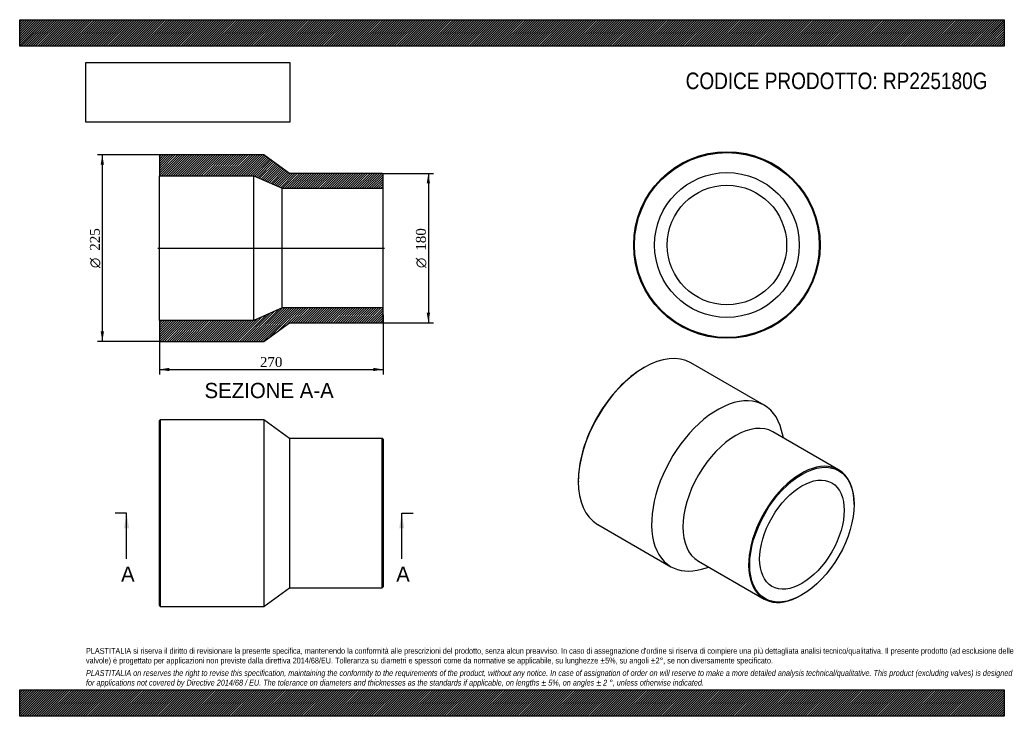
# Model space of a CAD drawing. Header units: millimetres. Extents: x 0 to 1188, y 0 to 840.
import ezdxf
from ezdxf.enums import TextEntityAlignment as Align
from ezdxf.lldxf.tags import DXFTag

# ---------------------------------------------------------------- set-up
doc = ezdxf.new("R2010")
doc.units = ezdxf.units.MM
doc.header["$LTSCALE"] = 4
for name, color, linetype in [('Default', 7, 'Continuous'), ('DV4_Default', 7, 'Continuous'), ('RP225180G', 7, 'Continuous')]:
    doc.layers.add(name, color=color, linetype=linetype)
doc.styles.add('SEACAD_Solid_Edge_ANSI', font='seans.ttf')
doc.styles.add('SEACAD_Solid_Edge_ANSI1_Symbols', font='semeca1.ttf')
doc.styles.add('SEACAD_Times_New_Roman', font='times.ttf')
tags = doc.linetypes.add('CENTER2', pattern=[28.575, 19.05, -3.175, 3.175, -3.175]).pattern_tags.tags
tags[10:11] = [DXFTag(74, 4), DXFTag(75, 0), DXFTag(340, '0'), DXFTag(46, 0.0), DXFTag(50, 0.0), DXFTag(44, 0.0), DXFTag(45, 0.0)]
tags[8:9] = [DXFTag(74, 4), DXFTag(75, 0), DXFTag(340, '0'), DXFTag(46, 0.0), DXFTag(50, 0.0), DXFTag(44, 0.0), DXFTag(45, 0.0)]
tags[6:7] = [DXFTag(74, 4), DXFTag(75, 0), DXFTag(340, '0'), DXFTag(46, 0.0), DXFTag(50, 0.0), DXFTag(44, 0.0), DXFTag(45, 0.0)]
tags[4:5] = [DXFTag(74, 4), DXFTag(75, 0), DXFTag(340, '0'), DXFTag(46, 0.0), DXFTag(50, 0.0), DXFTag(44, 0.0), DXFTag(45, 0.0)]
doc.dimstyles.new('ANSImm', dxfattribs={"dimtxt": 12, "dimasz": 12, "dimexe": 6, "dimexo": 0, "dimgap": 3, "dimtad": 1, "dimdsep": 46, "dimtxsty": 'SEACAD_Times_New_Roman', "dimblk1": '_SE_FILLED', "dimblk2": '_SE_FILLED', "dimsah": 1, "dimcen": 6, "dimazin": 0, "dimtfac": 0.85, "dimtdec": 3, "dimtofl": 0, "dimtmove": 0, "dimatfit": 3, "dimfxl": 1, "dimarcsym": 0})
picture_1 = doc.add_image_def('image1.jpg', size_in_pixel=(4302, 1260))

# ---------------------------------------------------------------- blocks, each defined once
blk = doc.blocks.new('SE')
at = {"layer": 'RP225180G', "color": 7, "linetype": 'Continuous'}
for p, q in [((169.5, 357.5), (168.5, 356.5)), ((168.5, 133.5), (168.5, 356.5)), ((169.5, 357.5), (169.5, 132.5)), ((294.5, 357.5), (169.5, 357.5)), ((294.5, 357.5), (294.5, 132.5)), ((325.5, 335), (294.5, 357.5)), ((325.5, 335), (325.5, 155)), ((437.5, 335), (325.5, 335)), ((437.5, 155), (437.5, 335)), ((438.5, 334), (437.5, 335)), ((438.5, 334), (438.5, 156)), ((294.5, 132.5), (325.5, 155)), ((325.5, 155), (437.5, 155)), ((437.5, 155), (438.5, 156)), ((168.5, 133.5), (169.5, 132.5)), ((169.5, 132.5), (294.5, 132.5))]:
    blk.add_line(p, q, dxfattribs=at)
blk = doc.blocks.new('SE1')
at = {"layer": 'RP225180G', "color": 7, "linetype": 'Continuous'}
for p, q in [((753.6, 420.7), (752.9, 420.2)), ((898.3, 375.2), (809.9, 426.2)), ((921.4, 335.9), (919.2, 344.7)), ((988.1, 297.3), (908.9, 343.1)), ((674.1, 283.7), (674.1, 282.9)), ((1006.8, 255.3), (1006.8, 256.1)), ((697.4, 231.4), (785.8, 180.3)), ((818.9, 187.2), (898.1, 141.4)), ((822.6, 177.5), (831.4, 180)), ((943.1, 145.9), (943.8, 146.3))]:
    blk.add_line(p, q, dxfattribs=at)
for centre, major_axis, start_param, end_param in [((753.6, 328.8), (-56.3, -97.4), 3.141593, 6.283185), ((752.9, 329.2), (55.8, 96.6), 0.785398, 2.356195), ((842, 277.8), (-56.3, -97.4), 2.602657, 6.283185), ((863.9, 265.1), (-45, -77.9), 3.141593, 6.283185), ((943.1, 219.4), (45, 77.9), 0, 3.926991), ((943.1, 219.4), (45, 77.9), 5.497787, 6.283185), ((842, 277.8), (-56.3, -97.4), 0, 0.538935)]:
    blk.add_ellipse(centre, major_axis=major_axis, ratio=0.57735, start_param=start_param, end_param=end_param, dxfattribs=at)
for major_axis in [(-44.5, -77.1), (-36.1, -62.4)]:
    blk.add_ellipse((943.8, 219), major_axis=major_axis, ratio=0.57735, dxfattribs=at)
blk = doc.blocks.new('SE2')
at = {"layer": 'RP225180G', "color": 7, "linetype": 'Continuous'}
for radius in [112.5, 111.5, 87.3, 72.1]:
    blk.add_circle((853.3, 568.3), radius, dxfattribs=at)
blk = doc.blocks.new('SE4')
at = {"color": 7, "linetype": 'Continuous', "style": 'SEACAD_Solid_Edge_ANSI'}
blk.add_text('A', height=18.4, dxfattribs=at).set_placement((122.3, 180.6), align=Align.TOP_LEFT)
blk = doc.blocks.new('SE5')
at = {"color": 7, "linetype": 'Continuous', "style": 'SEACAD_Solid_Edge_ANSI'}
blk.add_text('A', height=18.4, dxfattribs=at).set_placement((454.3, 180.6), align=Align.TOP_LEFT)
blk = doc.blocks.new('SEANNOT_GROUP')
at = {"linetype": 'Continuous'}
blk.add_hatch(color=7, dxfattribs=at).paths.add_polyline_path([(132, 226.6), (129, 245), (125.9, 226.6)])
at = {"color": 7, "linetype": 'Continuous'}
blk.add_lwpolyline([(129, 189.8), (129, 245)], dxfattribs=at)
blk = doc.blocks.new('SEANNOT_GROUP1')
at = {"linetype": 'Continuous'}
blk.add_hatch(color=7, dxfattribs=at).paths.add_polyline_path([(464, 226.6), (461, 245), (457.9, 226.6)])
at = {"color": 7, "linetype": 'Continuous'}
blk.add_lwpolyline([(461, 189.8), (461, 245)], dxfattribs=at)
blk = doc.blocks.new('SE3')
at = {"layer": 'Default', "color": 7, "linetype": 'CENTER2'}
for p, q in [((129, 245), (115.2, 245)), ((461, 245), (474.8, 245))]:
    blk.add_line(p, q, dxfattribs=at)
at = {"layer": 'Default', "color": 7, "linetype": 'CENTER2', "const_width": 0.0001}
blk.add_lwpolyline([(129, 245), (461, 245)], dxfattribs=at)
at = {"layer": 'Default'}
for name in ['SEANNOT_GROUP', 'SEANNOT_GROUP1', 'SE4', 'SE5']:
    blk.add_blockref(name, (0, 0), dxfattribs=at)
blk = doc.blocks.new('SE6')
at = {"layer": 'RP225180G', "linetype": 'Continuous'}
h = blk.add_hatch(dxfattribs=at)
h.set_pattern_fill('LINE', scale=0.62992, angle=45, style=0)
h.paths.add_polyline_path([(325.5, 654.6), (294.5, 677.1), (169.5, 677.1), (168.5, 676.1), (168.5, 651.9), (282.5, 651.9), (316.5, 636.7), (438.5, 636.7), (438.5, 653.6), (437.5, 654.6)])
h = blk.add_hatch(dxfattribs=at)
h.set_pattern_fill('LINE', scale=0.62992, angle=45, style=0)
h.paths.add_polyline_path([(294.5, 452.1), (325.5, 474.6), (437.5, 474.6), (438.5, 475.6), (438.5, 492.5), (316.5, 492.5), (282.5, 477.3), (168.5, 477.3), (168.5, 453.1), (169.5, 452.1)])
at = {"layer": 'DV4_Default', "color": 7, "linetype": 'CENTER2'}
blk.add_line((166.7, 564.6), (440.2, 564.6), dxfattribs=at)
at = {"layer": 'RP225180G', "color": 7, "linetype": 'Continuous'}
for p, q in [((168.5, 676.1), (169.5, 677.1)), ((168.5, 676.1), (168.5, 651.9)), ((294.5, 677.1), (169.5, 677.1)), ((325.5, 654.6), (294.5, 677.1)), ((437.5, 654.6), (325.5, 654.6)), ((437.5, 654.6), (438.5, 653.6)), ((438.5, 636.7), (438.5, 653.6)), ((168.5, 477.3), (168.5, 651.9)), ((168.5, 651.9), (282.5, 651.9)), ((282.5, 477.3), (282.5, 651.9)), ((282.5, 651.9), (316.5, 636.7)), ((316.5, 492.5), (316.5, 636.7)), ((316.5, 636.7), (438.5, 636.7)), ((438.5, 492.5), (438.5, 636.7)), ((316.5, 492.5), (282.5, 477.3)), ((438.5, 492.5), (316.5, 492.5)), ((438.5, 475.6), (438.5, 492.5)), ((282.5, 477.3), (168.5, 477.3)), ((168.5, 477.3), (168.5, 453.1)), ((438.5, 475.6), (437.5, 474.6)), ((294.5, 452.1), (325.5, 474.6)), ((325.5, 474.6), (437.5, 474.6)), ((169.5, 452.1), (168.5, 453.1)), ((169.5, 452.1), (294.5, 452.1))]:
    blk.add_line(p, q, dxfattribs=at)
blk = doc.blocks.new('GDimGGroup')
at = {"layer": 'Default', "linetype": 'Continuous'}
for points in [[(495.1, 642.6), (493.1, 654.6), (491.1, 642.6)], [(495.1, 486.6), (491.1, 486.6), (493.1, 474.6)]]:
    blk.add_hatch(color=7, dxfattribs=at).paths.add_polyline_path(points)
at = {"layer": 'Default', "color": 7, "linetype": 'Continuous'}
for p, q in [((437.5, 654.6), (499.1, 654.6)), ((493.1, 654.6), (493.1, 474.6)), ((437.5, 474.6), (499.1, 474.6))]:
    blk.add_line(p, q, dxfattribs=at)
for s, style, p in [('180', 'SEACAD_Times_New_Roman', (478.1, 561.4)), ('O', 'SEACAD_Solid_Edge_ANSI1_Symbols', (478.1, 540.5))]:
    blk.add_text(s, height=12, rotation=90, dxfattribs=dict(at, style=style)).set_placement(p, align=Align.TOP_LEFT)
blk = doc.blocks.new('DMBLK169')
at = {"layer": 'Default', "linetype": 'Continuous'}
for points in [[(180.5, 416.2), (180.5, 420.2), (168.5, 418.2)], [(426.5, 416.2), (438.5, 418.2), (426.5, 420.2)]]:
    blk.add_hatch(color=7, dxfattribs=at).paths.add_polyline_path(points)
at = {"layer": 'Default', "color": 7, "linetype": 'Continuous'}
for p, q in [((438.5, 484.1), (438.5, 412.2)), ((168.5, 465.2), (168.5, 412.2)), ((168.5, 418.2), (438.5, 418.2))]:
    blk.add_line(p, q, dxfattribs=at)
at = {"layer": 'Default', "color": 7, "linetype": 'Continuous', "style": 'SEACAD_Times_New_Roman'}
blk.add_text('270', height=12, dxfattribs=at).set_placement((289.8, 433.2), align=Align.TOP_LEFT)
blk = doc.blocks.new('_SE_FILLED')
at = {"color": 0}
blk.add_line((0, 0), (-1, 0), dxfattribs=at)
blk.add_solid([(0, 0), (-1, -0.1665), (-1, 0.1665), (0, 0)], dxfattribs=at)
blk = doc.blocks.new('GDimGGroup1')
at = {"layer": 'Default', "linetype": 'Continuous'}
for points in [[(97.7, 665.1), (101.7, 665.1), (99.7, 677.1)], [(97.7, 464.1), (99.7, 452.1), (101.7, 464.1)]]:
    blk.add_hatch(color=7, dxfattribs=at).paths.add_polyline_path(points)
at = {"layer": 'Default', "color": 7, "linetype": 'Continuous'}
for p, q in [((169.5, 677.1), (93.7, 677.1)), ((99.7, 677.1), (99.7, 452.1)), ((169.5, 452.1), (93.7, 452.1))]:
    blk.add_line(p, q, dxfattribs=at)
for s, style, p in [('225', 'SEACAD_Times_New_Roman', (84.7, 561.4)), ('O', 'SEACAD_Solid_Edge_ANSI1_Symbols', (84.7, 540.5))]:
    blk.add_text(s, height=12, rotation=90, dxfattribs=dict(at, style=style)).set_placement(p, align=Align.TOP_LEFT)

msp = doc.modelspace()

# ---------------------------------------------------------------- hatches: boundary and pattern name
at = {"layer": 'Default', "linetype": 'Continuous'}
h = msp.add_hatch(dxfattribs=at)
h.set_pattern_fill('LINE', scale=0.629921, angle=45, style=0)
h.paths.add_polyline_path([(1188, 808), (1188, 840), (0, 840), (0, 808)])
for points in [[(1188, 808), (1188, 840), (0, 840), (0, 808)], [(1188, 0), (1188, 32), (0, 32), (0, 0)]]:
    msp.add_hatch(color=7, dxfattribs=at).paths.add_polyline_path(points)
h = msp.add_hatch(dxfattribs=at)
h.set_pattern_fill('LINE', scale=0.629921, angle=45, style=0)
h.paths.add_polyline_path([(1188, 0), (1188, 32), (0, 32), (0, 0)])

# ---------------------------------------------------------------- linework, layer by layer
at = {"layer": 'Default', "color": 7, "linetype": 'Continuous'}
for p, q in [((0, 840), (1188, 840)), ((0, 808), (0, 840)), ((1188, 840), (1188, 808)), ((1188, 808), (0, 808)), ((0, 32), (1188, 32)), ((0, 0), (0, 32)), ((1188, 32), (1188, 0)), ((1188, 0), (0, 0))]:
    msp.add_line(p, q, dxfattribs=at)

# ---------------------------------------------------------------- block references
at = {"layer": 'Default'}
for name in ['SE2', 'GDimGGroup1', 'SE6', 'GDimGGroup', 'SE1', 'SE', 'SE3']:
    msp.add_blockref(name, (0, 0), dxfattribs=at)

# ---------------------------------------------------------------- texts
at = {"layer": 'Default', "color": 7, "linetype": 'Continuous', "style": 'SEACAD_Solid_Edge_ANSI'}
msp.add_text('SEZIONE A-A', height=18.4, dxfattribs=at).set_placement((223.019, 402.06), align=Align.TOP_LEFT)
at = {"layer": 'Default', "attachment_point": 1}
for s, insert, char_height, width in [('{\\fArial Narrow|b0||i0||c0|p34;\\C7;\\H20.;\\W1.;CODICE PRODOTTO: RP225180G}', (803.555, 776.254), 20, 365.4364), ("{\\fArial Narrow|b0||i0||c0|p34;\\C7;\\H7.;\\W1.;PLASTITALIA si riserva il diritto di revisionare la presente specifica, mantenendo la conformità alle prescrizioni del prodotto, senza alcun preavviso. In caso di assegnazione d'ordine si riserva di compiere una più dettagliata analisi tecnico/qualitativa. Il presente prodotto (ad esclusione delle \\P}{\\fArial Narrow|b0||i0||c0|p34;\\C7;\\H7.;\\W1.;valvole) è progettato per applicazioni non previste dalla direttiva 2014/68/EU. Tolleranza su diametri e spessori come da normative se applicabile, su lunghezze ±5%, su angoli ±2°, se non diversamente specificato.\\P}{\\fArial Narrow|b0||i0||c0|p34;\\C7;\\H2.;\\W1.;   \\P}{\\fArial Narrow|b0||i1||c0|p34;\\C7;\\H7.;\\W1.;PLASTITALIA on reserves the right to revise this specification, maintaining the conformity to the requirements of the product, without any notice. In case of assignation of order on will reserve to make a more detailed analysis technical/qualitative. This product (excluding valves) is designed \\P}{\\fArial Narrow|b0||i1||c0|p34;\\C7;\\H7.;\\W1.;for applications not covered by Directive 2014/68 / EU. The tolerance on diameters and thicknesses as the standards if applicable, on lengths ± 5%, on angles ± 2 °, unless otherwise indicated.\\P}", (80, 82.409), 7, 1028)]:
    msp.add_mtext(s, dxfattribs=dict(at, insert=insert, char_height=char_height, width=width))

# ---------------------------------------------------------------- dimensions: what is measured, and where the dimension line sits
at = {"layer": 'Default', "color": 7, "linetype": 'Continuous'}
dim = msp.add_linear_dim(base=(438.476, 418.239), p1=(168.476, 465.21), p2=(438.476, 484.06), text='\\A1;<>', dimstyle='ANSImm', dxfattribs=at)
dim.commit()
dim.dimension.update_dxf_attribs({"geometry": 'DMBLK169', "text_midpoint": (303.476, 418.239), "dimtype": 160})

# ---------------------------------------------------------------- pictures from other files: only their frames are drawn
image = msp.add_image(picture_1, insert=(80, 716.413), size_in_units=(245.829, 72))
image.dxf.flags = 7

doc.saveas('drawing.dxf')
